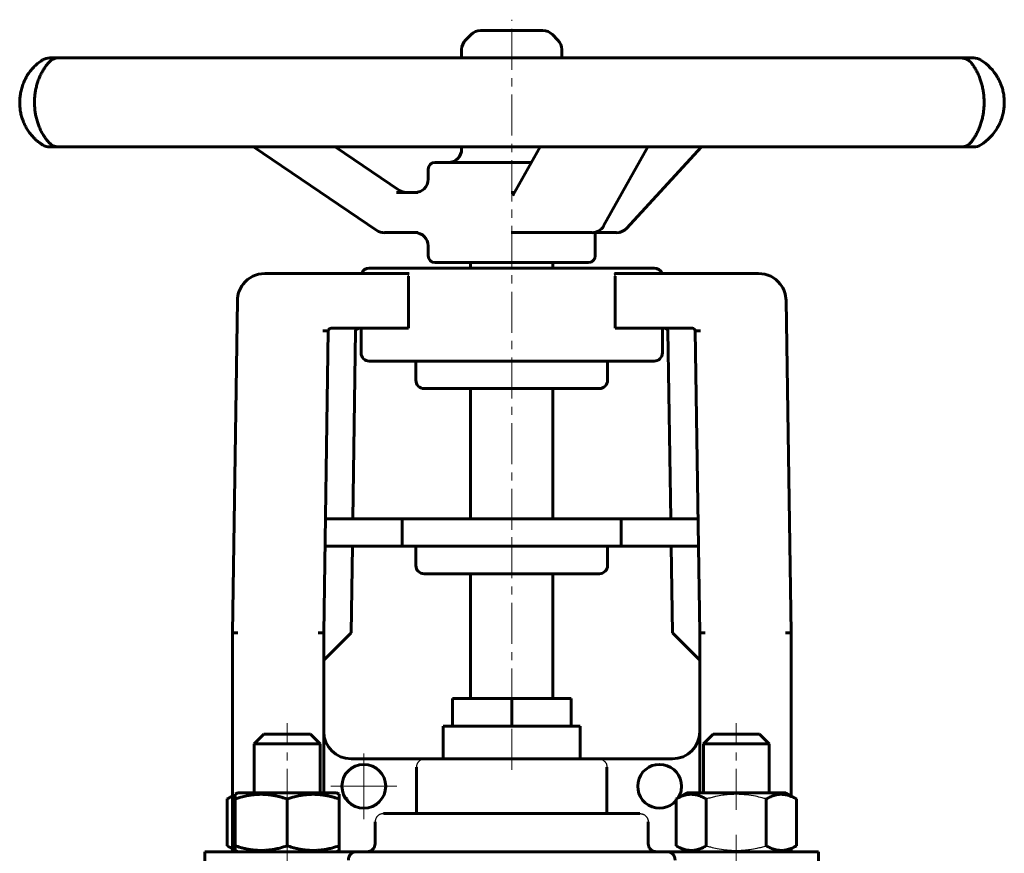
# Model space of a CAD drawing. Header units: millimetres. Extents: x -117 to 117, y -158 to 160.
# Tile 2 of 2: x -90 to 90, y 7 to 160. Entities that reach past the tile are written whole.
import ezdxf

# ---------------------------------------------------------------- set-up
doc = ezdxf.new("R2010")
doc.units = ezdxf.units.MM
for name, pattern in [('K5LT-1', [0]), ('K5LT_AXLED', [12, 7.5, -1.5, 1.5, -1.5]), ('K5LT_BASIC', [0])]:
    doc.linetypes.add(name, pattern=pattern)
doc.layers.add('Системный слой (1)', color=7, linetype='Continuous', true_color=0x6c6c6c)

# ---------------------------------------------------------------- blocks, each defined once
blk = doc.blocks.new('U0')
at = {"layer": 'Системный слой (1)', "color": 150, "linetype": 'K5LT_BASIC', "lineweight": 60, "true_color": 0x0080ff}
for start, end in [(29.9229, 57.9094), (302.0906, 330.0784)]:
    blk.add_arc((80.79, 144.64), 9.14, start, end, dxfattribs=at)
blk = doc.blocks.new('U1')
at = {"layer": 'Системный слой (1)', "color": 150, "linetype": 'K5LT_BASIC', "lineweight": 60, "true_color": 0x0080ff}
for p, q in [((82.01, 152.76), (81.52, 152.76)), ((84.28, 152.76), (82.01, 152.76))]:
    blk.add_line(p, q, dxfattribs=at)
blk = doc.blocks.new('U2')
at = {"layer": 'Системный слой (1)', "color": 150, "linetype": 'K5LT_BASIC', "lineweight": 60, "true_color": 0x0080ff}
for p, q in [((-9.14, 152.76), (-9.14, 154.3)), ((-9.14, 136.11), (-9.14, 136.52))]:
    blk.add_line(p, q, dxfattribs=at)
blk = doc.blocks.new('U3')
at = {"layer": 'Системный слой (1)', "color": 150, "linetype": 'K5LT_BASIC', "lineweight": 60, "true_color": 0x0080ff}
for p, q in [((5.64, 157.75), (-5.69, 157.75)), ((5.69, 157.75), (5.64, 157.75))]:
    blk.add_line(p, q, dxfattribs=at)
blk = doc.blocks.new('U4')
at = {"layer": 'Системный слой (1)', "color": 150, "linetype": 'K5LT_BASIC', "lineweight": 60, "true_color": 0x0080ff}
for p, q in [((15.24, 120.85), (15.28, 120.85)), ((15.28, 120.85), (15.32, 120.85)), ((15.32, 120.85), (15.35, 120.86))]:
    blk.add_line(p, q, dxfattribs=at)
blk = doc.blocks.new('U5')
at = {"layer": 'Системный слой (1)', "color": 150, "linetype": 'K5LT_BASIC', "lineweight": 60, "true_color": 0x0080ff}
for start, end in [(122.0906, 124.4294), (235.62, 237.9094)]:
    blk.add_arc((-80.79, 144.64), 9.14, start, end, dxfattribs=at)
blk = doc.blocks.new('U6')
at = {"layer": 'Системный слой (1)', "color": 150, "linetype": 'K5LT_BASIC', "lineweight": 60, "true_color": 0x0080ff}
for p, q in [((-15.24, 130.61), (-15.24, 132.46)), ((-15.24, 116.61), (-15.24, 118.42))]:
    blk.add_line(p, q, dxfattribs=at)
blk = doc.blocks.new('U7')
at = {"layer": 'Системный слой (1)', "color": 150, "linetype": 'K5LT_BASIC', "lineweight": 60, "true_color": 0x0080ff}
for p, q in [((-85.87, 152.24), (-85.99, 152.16)), ((-85.76, 152.31), (-85.87, 152.24)), ((-85.65, 152.39), (-85.76, 152.31)), ((-86, 137.13), (-85.88, 137.05)), ((-85.88, 137.05), (-85.76, 136.97)), ((-85.76, 136.97), (-85.65, 136.89))]:
    blk.add_line(p, q, dxfattribs=at)
blk = doc.blocks.new('U8')
at = {"layer": 'Системный слой (1)', "color": 150, "linetype": 'K5LT_BASIC', "lineweight": 60, "true_color": 0x0080ff}
for p, q in [((-41, 18.549875), (-50.025, 18.549875)), ((-31.975, 18.549875), (-41, 18.549875))]:
    blk.add_line(p, q, dxfattribs=at)
blk = doc.blocks.new('U9')
at = {"layer": 'Системный слой (1)', "color": 150, "linetype": 'K5LT_BASIC', "lineweight": 60, "true_color": 0x0080ff}
for p, q in [((51, 17.99), (51, 47.75)), ((51, 7.75), (51, 8.31))]:
    blk.add_line(p, q, dxfattribs=at)
blk = doc.blocks.new('U10')
at = {"layer": 'Системный слой (1)', "color": 150, "linetype": 'K5LT_BASIC', "lineweight": 60, "true_color": 0x0080ff}
for p, q in [((-25.12, 8.5), (-24.92, 9.25)), ((-26.42, 7.75), (-25.67, 7.95)), ((-25.67, 7.95), (-25.12, 8.5))]:
    blk.add_line(p, q, dxfattribs=at)
blk = doc.blocks.new('U11')
at = {"layer": 'Системный слой (1)', "color": 150, "linetype": 'K5LT_BASIC', "lineweight": 60, "true_color": 0x0080ff}
for start, end in [(0, 319.2518641), (328.1539921, 0)]:
    blk.add_arc((27, 19.749875), 4, start, end, dxfattribs=at)
blk = doc.blocks.new('U12')
at = {"layer": 'Системный слой (1)', "color": 150, "linetype": 'K5LT_BASIC', "lineweight": 60, "true_color": 0x0080ff}
for p, q in [((25.12, 8.5), (24.92, 9.25)), ((25.67, 7.95), (25.12, 8.5)), ((26.42, 7.75), (25.67, 7.95))]:
    blk.add_line(p, q, dxfattribs=at)
blk = doc.blocks.new('U13')
at = {"layer": 'Системный слой (1)', "color": 150, "linetype": 'K5LT_BASIC', "lineweight": 60, "true_color": 0x0080ff}
for p, q in [((-51.65, 17.6), (-51.97, 17.43)), ((-51.33, 17.76), (-51.65, 17.6)), ((-51, 17.91), (-51.33, 17.76))]:
    blk.add_line(p, q, dxfattribs=at)
blk = doc.blocks.new('U14')
at = {"layer": 'Системный слой (1)', "color": 150, "linetype": 'K5LT_BASIC', "lineweight": 60, "true_color": 0x0080ff}
for p, q in [((-51.97, 8.87), (-51.65, 8.7)), ((-51.65, 8.7), (-51.33, 8.54)), ((-51.33, 8.54), (-51, 8.39))]:
    blk.add_line(p, q, dxfattribs=at)
blk = doc.blocks.new('U15')
at = {"layer": 'Системный слой (1)', "color": 150, "linetype": 'K5LT_BASIC', "lineweight": 60, "true_color": 0x0080ff}
for p, q in [((-30.27, 17.56), (-30.39, 17.62)), ((-30.15, 17.49), (-30.27, 17.56)), ((-30.03, 17.43), (-30.15, 17.49))]:
    blk.add_line(p, q, dxfattribs=at)
blk = doc.blocks.new('U16')
at = {"layer": 'Системный слой (1)', "color": 150, "linetype": 'K5LT_BASIC', "lineweight": 60, "true_color": 0x0080ff}
for p, q in [((-45.25, 29.249875), (-41, 29.249875)), ((-41, 29.249875), (-36.75, 29.249875))]:
    blk.add_line(p, q, dxfattribs=at)
blk = doc.blocks.new('U17')
at = {"layer": 'Системный слой (1)', "color": 150, "linetype": 'K5LT_BASIC', "lineweight": 60, "true_color": 0x0080ff}
for p, q in [((-47, 27.499875), (-41, 27.499875)), ((-41, 27.499875), (-35, 27.499875))]:
    blk.add_line(p, q, dxfattribs=at)
blk = doc.blocks.new('U18')
at = {"layer": 'Системный слой (1)', "color": 30, "linetype": 'K5LT_AXLED', "lineweight": 18, "true_color": 0xff8000}
for q in [(-27, 25.749875), (-33, 19.749875), (-21, 19.749875), (-27, 13.749875)]:
    blk.add_line((-27, 19.749875), q, dxfattribs=at)

msp = doc.modelspace()

# ---------------------------------------------------------------- linework, layer by layer
at = {"layer": 'Системный слой (1)', "color": 30, "linetype": 'K5LT_AXLED', "lineweight": 18, "true_color": 0xff8000}
for p, q in [((0, 66.57), (0, 159.75)), ((0, 33.75), (0, 65.57)), ((0, 22.75), (0, 32.75)), ((-41, 15.43), (-41, 31.25)), ((41, 15.43), (41, 31.25)), ((-41, 5.75), (-41, 10.87)), ((41, 5.75), (41, 10.87))]:
    msp.add_line(p, q, dxfattribs=at)
at = {"layer": 'Системный слой (1)', "color": 150, "linetype": 'K5LT_BASIC', "lineweight": 60, "true_color": 0x0080ff}
for p, q in [((-7.42, 157.04), (-8.43, 156.03)), ((7.42, 157.04), (8.43, 156.03)), ((9.14, 152.76), (9.14, 154.3)), ((-84.35, 152.76), (-84.35, 152.76)), ((-82, 152.76), (-84.35, 152.76)), ((-74.48, 152.76), (-82.7, 152.76)), ((-65.49, 152.76), (-74.48, 152.76)), ((-47.54, 152.76), (-65.49, 152.76)), ((-33.28, 152.76), (-47.54, 152.76)), ((-9.71, 152.76), (-33.28, 152.76)), ((6.55, 152.76), (-9.71, 152.76)), ((30.34, 152.76), (6.55, 152.76)), ((44.89, 152.76), (30.34, 152.76)), ((63.45, 152.76), (44.89, 152.76)), ((72.93, 152.76), (63.45, 152.76)), ((82.01, 152.76), (72.93, 152.76)), ((84.35, 152.76), (84.28, 152.76)), ((88.74, 149.15), (88.72, 149.2)), ((88.69, 140.03), (88.72, 140.08)), ((-84.35, 136.52), (-84.35, 136.52)), ((-84.35, 136.52), (-82.7, 136.52)), ((-82.7, 136.52), (-74.48, 136.52)), ((-74.48, 136.52), (-65.49, 136.52)), ((-65.49, 136.52), (-47.54, 136.52)), ((-47.54, 136.52), (-33.28, 136.52)), ((-24.61, 121.27), (-47.14, 136.52)), ((-33.28, 136.52), (-9.71, 136.52)), ((-20.49, 128.58), (-32.24, 136.52)), ((-9.71, 136.52), (6.55, 136.52)), ((0.28, 127.75), (5.18, 136.52)), ((6.55, 136.52), (30.34, 136.52)), ((16.78, 122.1), (24.84, 136.52)), ((20.95, 121.64), (34.62, 136.52)), ((30.34, 136.52), (44.89, 136.52)), ((44.89, 136.52), (63.45, 136.52)), ((63.45, 136.52), (72.93, 136.52)), ((72.93, 136.52), (82.01, 136.52)), ((82.01, 136.52), (84.28, 136.52)), ((84.28, 136.52), (84.35, 136.52)), ((3.59, 133.67), (-14.02, 133.67)), ((-17.13, 128.17), (-21.04, 128.17)), ((0.51, 128.17), (-0.09, 128.17)), ((-23.24, 120.86), (-17.13, 120.86)), ((-0.09, 120.86), (2.22, 120.86)), ((2.22, 120.86), (14.66, 120.86)), ((15.24, 116.61), (15.24, 120.93)), ((15.35, 120.86), (19.15, 120.86)), ((-14.02, 115.39), (14.02, 115.39)), ((-7.5, 114.39), (-7.5, 115.39)), ((7.5, 114.39), (7.5, 115.39)), ((-45.08, 113.39), (-18.75, 113.39)), ((-26, 114.39), (26, 114.39)), ((18.75, 113.39), (45.08, 113.39)), ((-18.87, 103.39), (-18.87, 112.89)), ((18.87, 103.39), (18.87, 112.89)), ((-50.08, 108.47), (-51, 47.75)), ((50.08, 108.47), (51, 47.75)), ((-34.49, 102.91), (-33.49, 102.9)), ((-33.49, 102.9), (-34.33, 47.75)), ((-32.99, 103.39), (-18.87, 103.39)), ((-28.49, 102.9), (-29.02, 68.57)), ((-27.5, 98.89), (-27.5, 103.39)), ((18.87, 103.39), (32.99, 103.39)), ((27.5, 98.89), (27.5, 103.39)), ((28.49, 102.9), (29.02, 68.57)), ((34.49, 102.91), (33.49, 102.9)), ((33.49, 102.9), (34.33, 47.75)), ((-26, 97.39), (26, 97.39)), ((-17.5, 97.39), (-17.5, 93.89)), ((17.5, 97.39), (17.5, 93.89)), ((16, 92.39), (-16, 92.39)), ((-7.5, 68.57), (-7.5, 92.39)), ((7.5, 68.57), (7.5, 92.39)), ((-20, 68.57), (-34.02, 68.57)), ((20, 68.57), (-20, 68.57)), ((-20, 68.57), (-20, 63.57)), ((20, 68.57), (20, 63.57)), ((34.02, 68.57), (20, 68.57)), ((-20, 63.57), (-34.09, 63.57)), ((-29.09, 63.57), (-29.33, 47.75)), ((20, 63.57), (-20, 63.57)), ((-17.5, 63.57), (-17.5, 60.07)), ((17.5, 63.57), (17.5, 60.07)), ((34.09, 63.57), (20, 63.57)), ((29.09, 63.57), (29.33, 47.75)), ((16, 58.57), (-16, 58.57)), ((-7.5, 35.75), (-7.5, 58.57)), ((7.5, 35.75), (7.5, 58.57)), ((-51, 7.75), (-51, 47.75)), ((-50, 47.74), (-51, 47.75)), ((-34.33, 47.75), (-35.33, 47.76)), ((-29.33, 47.75), (-34.33, 42.75)), ((-34.33, 18.55), (-34.33, 47.75)), ((29.33, 47.75), (34.33, 42.75)), ((35.33, 47.76), (34.33, 47.75)), ((34.33, 18.55), (34.33, 47.75)), ((51, 47.75), (50, 47.74)), ((-10.83, 35.75), (0, 35.75)), ((-10.83, 30.75), (-10.83, 35.75)), ((0, 35.75), (10.83, 35.75)), ((0, 30.75), (0, 35.75)), ((10.83, 30.75), (10.83, 35.75)), ((-12.5, 24.75), (-12.5, 30.75)), ((-12.5, 30.75), (-10.83, 30.75)), ((-10.83, 30.75), (0, 30.75)), ((0, 30.75), (10.83, 30.75)), ((10.83, 30.75), (12.5, 30.75)), ((12.5, 24.75), (12.5, 30.75)), ((-47, 27.5), (-45.25, 29.25)), ((-35, 27.5), (-36.75, 29.25)), ((35, 27.5), (36.75, 29.25)), ((36.75, 29.25), (45.25, 29.25)), ((47, 27.5), (45.25, 29.25)), ((-47, 18.55), (-47, 27.5)), ((-35, 18.55), (-35, 27.5)), ((35, 18.55), (35, 27.5)), ((35, 27.5), (47, 27.5)), ((47, 18.55), (47, 27.5)), ((-15.87, 24.75), (-29.33, 24.75)), ((-15.87, 24.75), (15.87, 24.75)), ((29.33, 24.75), (15.87, 24.75)), ((-17.39, 14.75), (-17.39, 23.25)), ((17.39, 14.75), (17.39, 23.25)), ((-51.97, 17.43), (-51, 17.99)), ((-50.5, 18.28), (-50.02, 18.55)), ((-50.5, 17.43), (-50.5, 18.28)), ((-31.5, 18.28), (-31.98, 18.55)), ((-31.5, 18.28), (-31.5, 17.43)), ((30.03, 17.43), (31.97, 18.55)), ((50.02, 18.55), (31.97, 18.55)), ((51.97, 17.43), (50.02, 18.55)), ((-51.97, 8.87), (-51.97, 17.43)), ((-50.5, 8.87), (-50.5, 17.43)), ((-41, 8.87), (-41, 17.43)), ((-31.5, 8.87), (-31.5, 17.43)), ((-30.03, 17.43), (-30.4, 17.64)), ((-30.03, 17.14), (-30.03, 17.43)), ((30.03, 8.87), (30.03, 17.43)), ((35.52, 8.87), (35.52, 17.43)), ((46.48, 8.87), (46.48, 17.43)), ((51.97, 8.87), (51.97, 17.43)), ((-23.41, 14.75), (23.41, 14.75)), ((-24.92, 9.25), (-24.92, 13.25)), ((24.92, 9.25), (24.92, 13.25)), ((-56, -2.25), (-56, 7.75)), ((-56, 7.75), (-28.64, 7.75)), ((-51, 8.31), (-51.97, 8.87)), ((-50.5, 8.02), (-50.5, 8.87)), ((-50.02, 7.75), (-50.5, 8.02)), ((-31.98, 7.75), (-31.5, 8.02)), ((-31.5, 8.87), (-31.5, 8.02)), ((-28.64, 7.75), (28.64, 7.75)), ((28.64, 7.75), (56, 7.75)), ((31.97, 7.75), (30.03, 8.87)), ((50.02, 7.75), (51.97, 8.87)), ((56, -2.25), (56, 7.75))]:
    msp.add_line(p, q, dxfattribs=at)
msp.add_circle((-27, 19.75), 4, dxfattribs=at)
for centre, radius, start, end in [((-5.69, 155.31), 2.44, 90, 135), ((5.69, 155.31), 2.44, 45, 90), ((-6.7, 154.3), 2.44, 135, 180), ((6.7, 154.3), 2.44, 0, 45), ((-84.35, 150.32), 2.44, 90, 122.0906), ((-82.7, 150.32), 2.44, 90, 138.293), ((82.01, 150.32), 2.44, 35.8318, 90), ((84.35, 150.32), 2.44, 57.9094, 90), ((-84.35, 138.96), 2.44, 237.9094, 270), ((-82.7, 138.96), 2.44, 221.7072, 270), ((82.01, 138.96), 2.44, 270, 324.1653), ((84.35, 138.96), 2.44, 270, 302.0906), ((-11.58, 136.11), 2.44, 270, 0), ((-14.02, 132.46), 1.22, 90, 180), ((-17.68, 130.61), 2.44, 270, 0), ((-23.24, 123.29), 2.44, 235.9164, 270), ((-17.68, 118.42), 2.44, 0, 90), ((14.66, 123.29), 2.44, 270, 330.7857), ((19.15, 123.29), 2.44, 270, 317.4278), ((-14.02, 116.61), 1.22, 180, 270), ((14.02, 116.61), 1.22, 270, 0), ((-45.08, 108.39), 5, 90, 142.2573), ((-26, 112.89), 1.5, 90, 160.5288), ((26, 112.89), 1.5, 19.4712, 90), ((45.08, 108.39), 5, 37.7427, 90), ((-45.08, 108.39), 5, 142.2573, 179.1272), ((45.08, 108.39), 5, 0.8728, 37.7427), ((-32.99, 102.89), 0.5, 90, 179.1272), ((32.99, 102.89), 0.5, 0.8728, 90), ((-26, 98.89), 1.5, 180, 270), ((26, 98.89), 1.5, 270, 0), ((-16, 93.89), 1.5, 180, 270), ((16, 93.89), 1.5, 270, 0), ((-16, 60.07), 1.5, 180, 270), ((16, 60.07), 1.5, 270, 0), ((-29.33, 29.75), 5, 180, 270), ((29.33, 29.75), 5, 270, 0)]:
    msp.add_arc(centre, radius, start, end, dxfattribs=at)
for centre, major_axis, ratio, start_param, end_param in [((-84.35, 150.32), (0, 2.44), 0.999985, 0, 0.560086), ((-82.7, 150.32), (-1.82, 1.62), 0.938854, 0.000193, 0.000432), ((82.01, 150.32), (1.95, 1.47), 0.946802, 6.246714, 6.281759), ((-84.35, 138.96), (0, -2.44), 0.999985, 5.723099, 6.283185), ((-82.7, 138.96), (-1.82, -1.62), 0.938854, 6.282753, 6.282997), ((82.01, 138.96), (1.95, -1.47), 0.946802, 0.001422, 0.036568), ((-23.24, 123.29), (-1.37, -2.02), 0.115617, 0, 0.000009), ((14.66, 123.29), (2.13, -1.19), 0.770252, 6.283128, 6.283185), ((19.15, 123.29), (1.8, -1.65), 0.654635, 0, 0.000058), ((-27.79, 102.89), (0.707, 0), 0.707107, 1.570796, 3.130821), ((27.79, 102.89), (-0.707, 0), 0.707107, 3.152365, 4.712389)]:
    msp.add_ellipse(centre, major_axis=major_axis, ratio=ratio, start_param=start_param, end_param=end_param, dxfattribs=at)
for points, knots in [([(-85.99, 152.16), (-86.24, 151.99), (-86.5, 151.79), (-86.98, 151.36), (-87.21, 151.15), (-87.64, 150.67), (-87.85, 150.42), (-88.23, 149.91), (-88.4, 149.64), (-88.71, 149.11), (-88.85, 148.84), (-89.11, 148.27), (-89.22, 147.98), (-89.43, 147.38), (-89.51, 147.08), (-89.65, 146.48), (-89.7, 146.19), (-89.78, 145.6), (-89.8, 145.3), (-89.83, 144.7), (-89.82, 144.39), (-89.79, 143.76), (-89.76, 143.46), (-89.67, 142.87), (-89.61, 142.59), (-89.47, 142.02), (-89.38, 141.74), (-89.18, 141.18), (-89.06, 140.9), (-88.8, 140.34), (-88.66, 140.08), (-88.36, 139.57), (-88.19, 139.32), (-87.84, 138.85), (-87.65, 138.62), (-87.37, 138.31), (-87.28, 138.21), (-87.16, 138.1), (-87.14, 138.07), (-87.09, 138.02), (-87.06, 138), (-86.99, 137.93), (-86.94, 137.88), (-86.79, 137.75), (-86.69, 137.66), (-86.4, 137.41), (-86.2, 137.26), (-86, 137.13)], [0, 0, 0, 0, 2.17655, 2.17655, 4.100105, 4.100105, 5.930263, 5.930263, 7.61203, 7.61203, 9.147918, 9.147918, 10.696752, 10.696752, 12.195012, 12.195012, 13.580321, 13.580321, 14.950311, 14.950311, 16.387816, 16.387816, 17.811111, 17.811111, 19.160904, 19.160904, 20.560965, 20.560965, 22.06016, 22.06016, 23.611092, 23.611092, 25.165822, 25.165822, 26.861532, 26.861532, 27.641334, 27.641334, 27.854264, 27.854264, 28.063891, 28.063891, 28.483144, 28.483144, 29.319999, 29.319999, 31, 31, 31, 31]), ([(-84.52, 137.34), (-84.67, 137.51), (-84.83, 137.71), (-85.14, 138.11), (-85.27, 138.3), (-85.54, 138.73), (-85.68, 138.96), (-85.94, 139.45), (-86.06, 139.7), (-86.28, 140.21), (-86.38, 140.46), (-86.56, 140.98), (-86.65, 141.25), (-86.8, 141.81), (-86.86, 142.09), (-86.96, 142.63), (-87, 142.88), (-87.07, 143.4), (-87.09, 143.67), (-87.12, 144.23), (-87.13, 144.52), (-87.12, 145.1), (-87.11, 145.39), (-87.06, 145.95), (-87.03, 146.23), (-86.94, 146.77), (-86.89, 147.03), (-86.77, 147.56), (-86.7, 147.83), (-86.54, 148.36), (-86.45, 148.62), (-86.27, 149.11), (-86.17, 149.35), (-85.95, 149.8), (-85.84, 150.02), (-85.6, 150.45), (-85.47, 150.66), (-85.21, 151.07), (-85.07, 151.26), (-84.8, 151.62), (-84.65, 151.79), (-84.52, 151.93), (-84.52, 151.94), (-84.52, 151.94)], [0, 0, 0, 0, 1.815796, 1.815796, 3.186064, 3.186064, 4.586289, 4.586289, 5.867633, 5.867633, 7.020482, 7.020482, 8.154816, 8.154816, 9.256275, 9.256275, 10.199294, 10.199294, 11.173321, 11.173321, 12.199074, 12.199074, 13.240773, 13.240773, 14.246114, 14.246114, 15.241526, 15.241526, 16.312204, 16.312204, 17.430677, 17.430677, 18.552612, 18.552612, 19.707569, 19.707569, 21.014053, 21.014053, 22.414753, 22.414753, 23.955975, 23.955975, 23.999636, 23.999636, 23.999636, 23.999636]), ([(83.96, 151.78), (83.97, 151.78), (83.97, 151.77), (83.98, 151.76), (83.99, 151.75), (84.01, 151.72), (84.02, 151.7), (84.07, 151.64), (84.09, 151.6), (84.25, 151.39), (84.39, 151.19), (84.65, 150.76), (84.77, 150.55), (85.01, 150.09), (85.13, 149.85), (85.34, 149.35), (85.44, 149.1), (85.62, 148.6), (85.7, 148.35), (85.84, 147.83), (85.91, 147.56), (86.02, 147.01), (86.07, 146.74), (86.15, 146.19), (86.18, 145.92), (86.22, 145.38), (86.23, 145.1), (86.24, 144.54), (86.24, 144.25), (86.21, 143.68), (86.19, 143.4), (86.12, 142.87), (86.09, 142.61), (85.99, 142.1), (85.94, 141.84), (85.81, 141.33), (85.74, 141.07), (85.58, 140.57), (85.49, 140.32), (85.31, 139.86), (85.22, 139.63), (85.01, 139.19), (84.9, 138.98), (84.67, 138.56), (84.56, 138.37), (84.32, 138), (84.21, 137.83), (84.06, 137.63), (84.03, 137.58), (83.99, 137.53), (83.98, 137.52), (83.98, 137.52), (83.97, 137.51), (83.97, 137.5), (83.96, 137.5), (83.96, 137.5)], [0, 0, 0, 0, 0.092763, 0.092763, 0.137234, 0.137234, 0.375177, 0.375177, 0.750354, 0.750354, 2.382248, 2.382248, 3.768054, 3.768054, 5.054502, 5.054502, 6.220843, 6.220843, 7.289451, 7.289451, 8.337305, 8.337305, 9.365826, 9.365826, 10.316614, 10.316614, 11.279347, 11.279347, 12.280211, 12.280211, 13.264804, 13.264804, 14.197011, 14.197011, 15.165843, 15.165843, 16.216735, 16.216735, 17.298564, 17.298564, 18.397481, 18.397481, 19.610906, 19.610906, 20.932816, 20.932816, 22.352368, 22.352368, 22.862581, 22.862581, 22.907172, 22.907172, 22.957242, 22.957242, 22.999647, 22.999647, 22.999647, 22.999647]), ([(88.69, 140.03), (88.81, 140.24), (88.92, 140.45), (89.16, 140.95), (89.29, 141.25), (89.5, 141.85), (89.59, 142.15), (89.74, 142.75), (89.79, 143.05), (89.88, 143.64), (89.9, 143.94), (89.93, 144.55), (89.93, 144.87), (89.89, 145.49), (89.86, 145.8), (89.77, 146.39), (89.71, 146.68), (89.56, 147.25), (89.47, 147.53), (89.36, 147.83), (89.35, 147.86), (89.31, 147.95), (89.29, 148.02), (89.25, 148.1), (89.25, 148.12), (89.23, 148.15), (89.22, 148.17), (89.21, 148.2), (89.2, 148.22), (89.18, 148.27), (89.17, 148.3), (89.13, 148.4), (89.1, 148.46), (89.01, 148.65), (88.95, 148.77), (88.84, 148.98), (88.79, 149.07), (88.74, 149.15)], [0, 0, 0, 0, 2.159145, 2.159145, 4.931553, 4.931553, 7.608556, 7.608556, 10.095153, 10.095153, 12.549667, 12.549667, 15.127205, 15.127205, 17.688114, 17.688114, 20.116413, 20.116413, 22.620533, 22.620533, 22.864284, 22.864284, 23.496886, 23.496886, 23.655036, 23.655036, 23.813186, 23.813186, 23.96647, 23.96647, 24.273036, 24.273036, 24.883736, 24.883736, 26.100269, 26.100269, 27, 27, 27, 27]), ([(-20.49, 128.58), (-20.49, 128.57), (-20.49, 128.57), (-20.49, 128.57), (-20.48, 128.57), (-20.48, 128.56), (-20.47, 128.56), (-20.46, 128.55), (-20.45, 128.54), (-20.42, 128.53), (-20.4, 128.51), (-20.34, 128.48), (-20.31, 128.46), (-20.2, 128.4), (-20.13, 128.37), (-19.97, 128.31), (-19.88, 128.28), (-19.7, 128.23), (-19.61, 128.21), (-19.42, 128.18), (-19.33, 128.17), (-19.22, 128.17), (-19.19, 128.17), (-19.17, 128.17), (-19.17, 128.17), (-19.17, 128.17)], [0, 0, 0, 0, 0.06505, 0.06505, 0.173468, 0.173468, 0.368619, 0.368619, 0.737238, 0.737238, 1.452794, 1.452794, 2.797168, 2.797168, 5.312447, 5.312447, 8.312447, 8.312447, 11.311611, 11.311611, 14.306268, 14.306268, 14.99933, 14.99933, 15, 15, 15, 15]), ([(0.26, 127.71), (0.26, 127.71), (0.26, 127.71), (0.26, 127.71), (0.26, 127.72), (0.26, 127.72), (0.26, 127.72), (0.27, 127.73), (0.27, 127.73), (0.27, 127.74), (0.28, 127.74), (0.28, 127.75)], [0, 0, 0, 0, 0.4, 0.4, 0.8, 0.8, 1.2, 1.2, 1.6, 1.6, 2, 2, 2, 2]), ([(-41, 17.43), (-41.32, 17.54), (-41.86, 17.7), (-42.67, 17.91), (-43.38, 18.06), (-43.98, 18.15), (-44.52, 18.22), (-45.06, 18.26), (-45.73, 18.28), (-46.28, 18.27), (-46.84, 18.23), (-47.43, 18.17), (-48.26, 18.04), (-49.28, 17.81), (-50.05, 17.58), (-50.5, 17.43)], [0, 0, 0, 0, 1.679816, 2.780687, 4.100621, 5.29978, 5.785161, 6.773962, 7.999819, 9.102067, 9.530451, 10.806592, 12.055167, 13.667644, 16, 16, 16, 16]), ([(-31.5, 17.43), (-31.82, 17.54), (-32.36, 17.7), (-33.17, 17.91), (-33.88, 18.06), (-34.48, 18.15), (-35.02, 18.22), (-35.56, 18.26), (-36.23, 18.28), (-36.78, 18.27), (-37.34, 18.23), (-37.93, 18.17), (-38.76, 18.04), (-39.78, 17.81), (-40.55, 17.58), (-41, 17.43)], [0, 0, 0, 0, 1.679816, 2.780687, 4.100621, 5.29978, 5.785161, 6.773962, 7.999819, 9.102067, 9.530451, 10.806592, 12.055167, 13.667644, 16, 16, 16, 16]), ([(35.52, 17.43), (35.27, 17.57), (34.88, 17.77), (34.34, 17.99), (33.93, 18.12), (33.56, 18.21), (33.17, 18.26), (32.79, 18.28), (32.42, 18.27), (32.04, 18.22), (31.66, 18.13), (31.1, 17.96), (30.55, 17.72), (30.16, 17.5), (30.03, 17.43)], [0, 0, 0, 0, 2.031939, 3.311633, 4.396645, 5.423589, 6.350589, 7.49983, 8.533187, 9.335775, 10.524184, 11.684847, 13.915004, 15, 15, 15, 15]), ([(51.97, 17.43), (51.73, 17.57), (51.33, 17.77), (50.8, 17.99), (50.38, 18.12), (50.01, 18.21), (49.63, 18.26), (49.24, 18.28), (48.87, 18.27), (48.5, 18.22), (48.11, 18.13), (47.55, 17.96), (47.01, 17.72), (46.61, 17.5), (46.48, 17.43)], [0, 0, 0, 0, 2.031939, 3.311633, 4.396645, 5.423589, 6.350589, 7.49983, 8.533187, 9.335775, 10.524184, 11.684847, 13.915004, 15, 15, 15, 15]), ([(-50.5, 8.87), (-50.18, 8.76), (-49.64, 8.6), (-48.83, 8.39), (-48.12, 8.24), (-47.52, 8.15), (-46.98, 8.08), (-46.44, 8.04), (-45.77, 8.02), (-45.22, 8.03), (-44.66, 8.07), (-44.07, 8.13), (-43.24, 8.26), (-42.22, 8.49), (-41.45, 8.72), (-41, 8.87)], [0, 0, 0, 0, 1.679816, 2.780687, 4.100621, 5.29978, 5.785161, 6.773962, 7.999819, 9.102067, 9.530451, 10.806592, 12.055167, 13.667644, 16, 16, 16, 16]), ([(-41, 8.87), (-40.68, 8.76), (-40.14, 8.6), (-39.33, 8.39), (-38.62, 8.24), (-38.02, 8.15), (-37.48, 8.08), (-36.94, 8.04), (-36.27, 8.02), (-35.72, 8.03), (-35.16, 8.07), (-34.57, 8.13), (-33.74, 8.26), (-32.72, 8.49), (-31.95, 8.72), (-31.5, 8.87)], [0, 0, 0, 0, 1.679816, 2.780687, 4.100621, 5.29978, 5.785161, 6.773962, 7.999819, 9.102067, 9.530451, 10.806592, 12.055167, 13.667644, 16, 16, 16, 16]), ([(-28.64, 7.75), (-28.72, 7.75), (-28.83, 7.73), (-28.99, 7.67), (-29.13, 7.6), (-29.27, 7.49), (-29.4, 7.36), (-29.51, 7.23), (-29.59, 7.1), (-29.67, 6.95), (-29.73, 6.81), (-29.77, 6.68), (-29.79, 6.56), (-29.81, 6.42), (-29.82, 6.32), (-29.82, 6.25)], [0, 0, 0, 0, 2.405832, 3.558303, 5.00415, 6.629523, 8.170601, 9.300364, 10.423224, 11.534285, 12.63351, 13.414703, 14.146009, 14.796008, 16, 16, 16, 16]), ([(28.64, 7.75), (28.72, 7.75), (28.83, 7.73), (28.99, 7.67), (29.13, 7.6), (29.27, 7.49), (29.4, 7.36), (29.51, 7.23), (29.59, 7.1), (29.67, 6.95), (29.73, 6.81), (29.77, 6.68), (29.79, 6.56), (29.81, 6.42), (29.82, 6.32), (29.82, 6.25)], [0, 0, 0, 0, 2.405832, 3.558303, 5.00415, 6.629523, 8.170601, 9.300364, 10.423224, 11.534285, 12.63351, 13.414703, 14.146009, 14.796008, 16, 16, 16, 16]), ([(30.03, 8.87), (30.27, 8.73), (30.67, 8.53), (31.2, 8.31), (31.62, 8.18), (31.99, 8.09), (32.37, 8.04), (32.76, 8.02), (33.13, 8.03), (33.5, 8.08), (33.89, 8.17), (34.45, 8.34), (34.99, 8.58), (35.39, 8.8), (35.52, 8.87)], [0, 0, 0, 0, 2.031939, 3.311633, 4.396645, 5.423589, 6.350589, 7.49983, 8.533187, 9.335775, 10.524184, 11.684847, 13.915004, 15, 15, 15, 15]), ([(46.48, 8.87), (46.73, 8.73), (47.12, 8.53), (47.66, 8.31), (48.07, 8.18), (48.44, 8.09), (48.83, 8.04), (49.21, 8.02), (49.58, 8.03), (49.96, 8.08), (50.34, 8.17), (50.9, 8.34), (51.45, 8.58), (51.84, 8.8), (51.97, 8.87)], [0, 0, 0, 0, 2.031939, 3.311633, 4.396645, 5.423589, 6.350589, 7.49983, 8.533187, 9.335775, 10.524184, 11.684847, 13.915004, 15, 15, 15, 15])]:
    msp.add_open_spline(points, degree=3, knots=knots, dxfattribs=at)
at = {"layer": 'Системный слой (1)', "color": 7, "linetype": 'K5LT-1'}
for points, knots in [([(-18.87, 112.89), (-18.87, 112.91), (-18.87, 112.95), (-18.87, 113.02), (-18.86, 113.08), (-18.84, 113.15), (-18.82, 113.21), (-18.8, 113.27), (-18.78, 113.33), (-18.76, 113.37), (-18.75, 113.39)], [0, 0, 0, 0, 0.497861, 0.995722, 1.497585, 1.999448, 2.501311, 3.003174, 3.501587, 4, 4, 4, 4]), ([(18.87, 112.89), (18.87, 112.91), (18.87, 112.95), (18.87, 113.02), (18.86, 113.08), (18.84, 113.15), (18.82, 113.21), (18.8, 113.27), (18.78, 113.33), (18.76, 113.37), (18.75, 113.39)], [0, 0, 0, 0, 0.497861, 0.995722, 1.497585, 1.999448, 2.501311, 3.003174, 3.501587, 4, 4, 4, 4]), ([(-15.87, 24.75), (-15.94, 24.75), (-16.06, 24.74), (-16.25, 24.71), (-16.43, 24.65), (-16.6, 24.57), (-16.76, 24.47), (-16.91, 24.35), (-17.02, 24.23), (-17.12, 24.1), (-17.19, 24), (-17.25, 23.87), (-17.31, 23.73), (-17.35, 23.58), (-17.37, 23.45), (-17.38, 23.35), (-17.39, 23.29), (-17.39, 23.25)], [0, 0, 0, 0, 1.03606, 2.071885, 3.107266, 4.142033, 5.176065, 6.209288, 7.241681, 8.012477, 8.783272, 9.30414, 10.334393, 11.364183, 11.874741, 12.39368, 13, 13, 13, 13]), ([(15.87, 24.75), (15.94, 24.75), (16.06, 24.74), (16.25, 24.71), (16.43, 24.65), (16.6, 24.57), (16.76, 24.47), (16.91, 24.35), (17.02, 24.23), (17.12, 24.1), (17.19, 24), (17.25, 23.87), (17.31, 23.73), (17.35, 23.58), (17.37, 23.45), (17.38, 23.35), (17.39, 23.29), (17.39, 23.25)], [0, 0, 0, 0, 1.03606, 2.071885, 3.107266, 4.142033, 5.176065, 6.209288, 7.241681, 8.012477, 8.783272, 9.30414, 10.334393, 11.364183, 11.874741, 12.39368, 13, 13, 13, 13]), ([(46.48, 17.43), (46.23, 17.5), (45.58, 17.68), (44.39, 17.95), (43.2, 18.15), (42.27, 18.23), (41.76, 18.26), (41.43, 18.27), (41.15, 18.28), (40.85, 18.28), (40.47, 18.27), (40.02, 18.25), (39.37, 18.2), (38.43, 18.09), (37.36, 17.9), (36.36, 17.66), (35.8, 17.51), (35.52, 17.43)], [0, 0, 0, 0, 3.152296, 8.024027, 14.430358, 17.4743, 18.996271, 20.518242, 21.409855, 22.301468, 24.084694, 25.867919, 27.651145, 31.792504, 37.072525, 40.536262, 44, 44, 44, 44]), ([(-23.41, 14.75), (-23.48, 14.75), (-23.6, 14.74), (-23.79, 14.71), (-23.97, 14.65), (-24.14, 14.57), (-24.3, 14.47), (-24.44, 14.35), (-24.56, 14.22), (-24.66, 14.1), (-24.72, 13.99), (-24.79, 13.87), (-24.85, 13.72), (-24.89, 13.57), (-24.91, 13.45), (-24.92, 13.35), (-24.92, 13.28), (-24.92, 13.25)], [0, 0, 0, 0, 1.038141, 2.076171, 3.113986, 4.151505, 5.188663, 6.225424, 7.261775, 8.035631, 8.809487, 9.333317, 10.368601, 11.403653, 11.916919, 12.43856, 13, 13, 13, 13]), ([(23.41, 14.75), (23.48, 14.75), (23.6, 14.74), (23.79, 14.71), (23.97, 14.65), (24.14, 14.57), (24.3, 14.47), (24.44, 14.35), (24.56, 14.22), (24.66, 14.1), (24.72, 13.99), (24.79, 13.87), (24.85, 13.72), (24.89, 13.57), (24.91, 13.45), (24.92, 13.35), (24.92, 13.28), (24.92, 13.25)], [0, 0, 0, 0, 1.038141, 2.076171, 3.113986, 4.151505, 5.188663, 6.225424, 7.261775, 8.035631, 8.809487, 9.333317, 10.368601, 11.403653, 11.916919, 12.43856, 13, 13, 13, 13]), ([(35.52, 8.87), (35.77, 8.8), (36.42, 8.62), (37.61, 8.35), (38.8, 8.15), (39.73, 8.07), (40.24, 8.04), (40.57, 8.03), (40.85, 8.02), (41.15, 8.02), (41.53, 8.03), (41.98, 8.05), (42.63, 8.1), (43.57, 8.21), (44.64, 8.4), (45.64, 8.64), (46.2, 8.79), (46.48, 8.87)], [0, 0, 0, 0, 3.152296, 8.024027, 14.430358, 17.4743, 18.996271, 20.518242, 21.409855, 22.301468, 24.084694, 25.867919, 27.651145, 31.792504, 37.072525, 40.536262, 44, 44, 44, 44])]:
    msp.add_open_spline(points, degree=3, knots=knots, dxfattribs=at)

# ---------------------------------------------------------------- block references
at = {"layer": 'Системный слой (1)'}
for name in ['U3', 'U2', 'U7', 'U5', 'U1', 'U0', 'U6', 'U4', 'U9', 'U16', 'U17', 'U18', 'U11', 'U8', 'U13', 'U15', 'U10', 'U12', 'U14']:
    msp.add_blockref(name, (0, 0), dxfattribs=at)

doc.saveas('drawing.dxf')
